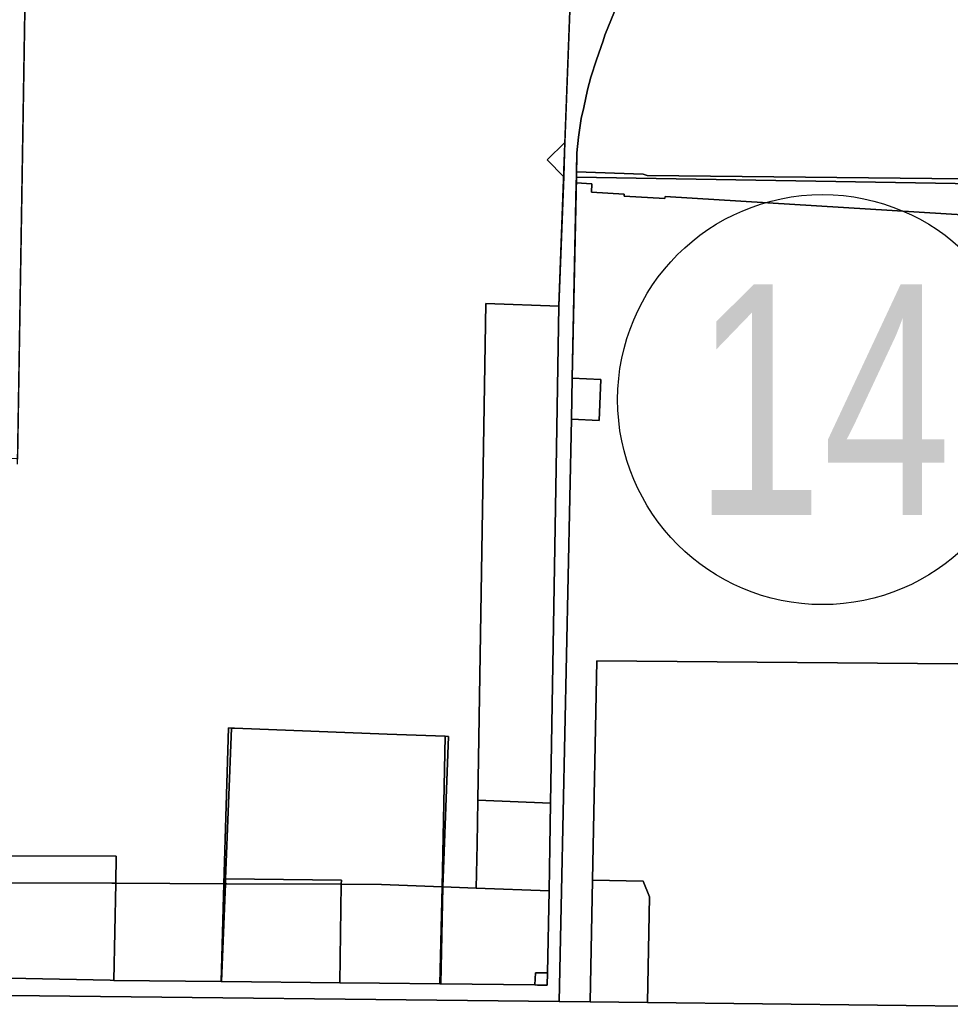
# Model space of a CAD drawing. Header units: feet. Extents: x 1267057 to 1687180, y 137439 to 673336.
# Tile 23 of 159: x 1273467 to 1275738, y 291486 to 293887. Entities that reach past the tile are written whole.
import ezdxf
from ezdxf.enums import TextEntityAlignment as Align

# ---------------------------------------------------------------- set-up
doc = ezdxf.new("R2010")
doc.units = ezdxf.units.FT
doc.header["$MEASUREMENT"] = 0
doc.layers.add('County_Land_Parcels_IDHS_', color=247, linetype='Continuous')
doc.layers.add('SHEET', color=4, linetype='Continuous')
doc.styles.get("Standard").update_dxf_attribs({"font": 'font31.shx'})

msp = doc.modelspace()

# ---------------------------------------------------------------- linework, layer by layer
at = {"layer": 'County_Land_Parcels_IDHS_'}
for points in [[(1273461.4, 292815.7), (1273460.3, 292816.2), (1272141.4, 292829.8), (1272162.9, 294150.1), (1273482.8, 294135.7), (1273482.4, 294110.4), (1273461.4, 292815.7)], [(1274794.3, 293504.4), (1274754.4, 293545.8), (1274797.5, 293588.1), (1274796.6, 293563.8), (1274794.3, 293504.4)], [(1275847.1, 293498.4), (1275847.2, 293486.5), (1274825.4, 293503.4), (1274825.6, 293515.9), (1274988.3, 293510.9), (1274997.7, 293507.1), (1275847.1, 293498.4), (1275847.1, 293498.4)], [(1275847.5, 293432.6), (1275853.8, 292315.7), (1274875.3, 292324), (1274864.8, 291789.1), (1274859, 291491.7), (1274783.2, 291492.5), (1274788.9, 291761.6), (1274813, 292912.9), (1274881.2, 292910.2), (1274885, 293010.1), (1274815.1, 293012.8), (1274825.1, 293489.5), (1274863.1, 293487.1), (1274862.4, 293467.1), (1274941.8, 293462.2), (1274941.5, 293457.3), (1275041.3, 293451.1), (1275041.6, 293456.1), (1275846.5, 293406.6), (1275847.5, 293432.6)], [(1275847.5, 293432.6), (1275846.5, 293406.6), (1275041.6, 293456.1), (1275041.3, 293451.1), (1274941.5, 293457.3), (1274941.8, 293462.2), (1274862.4, 293467.1), (1274863.1, 293487.1), (1274825.1, 293489.5), (1274825.4, 293503.4), (1275847.2, 293486.5), (1275847.5, 293432.6)], [(1274762.4, 291976.7), (1274584.5, 291983.6), (1274597.8, 292793.3), (1274597.8, 292794.1), (1274597.8, 292795), (1274604.4, 293195.1), (1274782.2, 293188.3), (1274775.8, 292793.7), (1274762.4, 291976.7)], [(1274813, 292912.9), (1274815.1, 293012.8), (1274885, 293010.1), (1274881.2, 292910.2), (1274813, 292912.9)], [(1275851, 292138.4), (1275848.7, 291986.7), (1275847.5, 291911.7), (1275846.4, 291839.7), (1275845.2, 291767.7), (1275844.1, 291695.7), (1275840.7, 291480.8), (1274998.9, 291490.1), (1275004, 291748.3), (1274988, 291786.6), (1274864.8, 291789.1), (1274875.3, 292324), (1275853.8, 292315.7), (1275851, 292138.4)], [(1273969.2, 291791.8), (1273968.8, 291780.1), (1273965.3, 291780.1), (1273976.1, 292160.1), (1273983.4, 292159.8), (1273969.2, 291791.8)], [(1274497.4, 291772.8), (1274349.7, 291778.5), (1274251.6, 291778.9), (1274251.8, 291788.9), (1273969.2, 291791.8), (1273983.4, 292159.8), (1273990.8, 292159.5), (1274363.8, 292145.2), (1274505.2, 292139.8), (1274497.4, 291772.8)], [(1274499.6, 291772.7), (1274497.4, 291772.8), (1274505.2, 292139.8), (1274513.6, 292139.4), (1274499.6, 291772.7)], [(1274758.9, 291762.7), (1274581, 291769.6), (1274582.8, 291876.6), (1274584.5, 291983.6), (1274762.4, 291976.7), (1274760.6, 291869.7), (1274758.9, 291762.7)], [(1273701.6, 291781.2), (1273691.6, 291781.3), (1273444.6, 291782.3), (1273445.7, 291848.3), (1273702.6, 291847.2), (1273701.6, 291781.2)], [(1273696.4, 291544.5), (1273687.8, 291544.6), (1273440.8, 291550.2), (1273443.7, 291723.4), (1273444.6, 291782.3), (1273691.6, 291781.3), (1273701.6, 291781.2), (1273696.4, 291544.5)], [(1273958.5, 291541.6), (1273696.4, 291544.5), (1273701.6, 291781.2), (1273965.3, 291780.1), (1273958.5, 291541.6)], [(1273959.6, 291541.6), (1273958.5, 291541.6), (1273965.3, 291780.1), (1273968.8, 291780.1), (1273959.6, 291541.6)], [(1274247.7, 291538.4), (1273960.8, 291541.6), (1273959.6, 291541.6), (1273968.8, 291780.1), (1273972.3, 291780.1), (1274251.6, 291778.9), (1274247.7, 291538.4)], [(1274251.6, 291778.9), (1273972.3, 291780.1), (1273968.8, 291780.1), (1273969.2, 291791.8), (1274251.8, 291788.9), (1274251.6, 291778.9)], [(1274998.9, 291490.1), (1274859, 291491.7), (1274864.8, 291789.1), (1274988, 291786.6), (1275004, 291748.3), (1274998.9, 291490.1)], [(1274492.4, 291535.7), (1274344.7, 291537.4), (1274247.7, 291538.4), (1274251.6, 291778.9), (1274349.7, 291778.5), (1274497.4, 291772.8), (1274492.4, 291535.7)], [(1274494.7, 291535.7), (1274492.4, 291535.7), (1274497.4, 291772.8), (1274499.6, 291772.7), (1274494.7, 291535.7)], [(1274754.7, 291562.8), (1274725.2, 291563.1), (1274724.1, 291533.2), (1274494.7, 291535.7), (1274499.6, 291772.7), (1274581, 291769.6), (1274758.9, 291762.7), (1274754.7, 291562.8)], [(1274724.1, 291533.2), (1274725.2, 291563.1), (1274754.7, 291562.8), (1274754.1, 291532.8), (1274730.5, 291533.1), (1274724.1, 291533.2)]]:
    msp.add_lwpolyline(points, close=True, dxfattribs=at)
for points in [[(1273440.8, 291550.2), (1273687.8, 291544.6), (1273696.4, 291544.5), (1273958.5, 291541.6), (1273959.6, 291541.6), (1273960.8, 291541.6), (1274247.7, 291538.4), (1274344.7, 291537.4), (1274492.4, 291535.7), (1274494.7, 291535.7), (1274724.1, 291533.2), (1274730.5, 291533.1), (1274754.1, 291532.8), (1274754.7, 291562.8), (1274758.9, 291762.7), (1274760.6, 291869.7), (1274762.4, 291976.7), (1274775.8, 292793.7), (1274782.2, 293188.3), (1274782.2, 293189.1), (1274796.6, 293563.8), (1274817.5, 294124.8)], [(1274817.5, 294124.8), (1274797.5, 293588.1), (1274797.5, 293588.1), (1274754.4, 293545.8), (1274794.3, 293504.4), (1274782.2, 293189.1), (1274782.2, 293188.3), (1274604.4, 293195.1), (1274597.8, 292795), (1274597.8, 292794.1), (1274597.8, 292793.3), (1274584.5, 291983.6), (1274582.8, 291876.6), (1274581, 291769.6), (1274499.6, 291772.7), (1274513.6, 292139.4), (1274505.2, 292139.8), (1274363.8, 292145.2), (1273990.8, 292159.5), (1273983.4, 292159.8), (1273976.1, 292160.1), (1273965.3, 291780.1), (1273701.6, 291781.2), (1273702.6, 291847.2), (1273445.7, 291848.3)], [(1273461.2, 292803.2), (1273482.4, 294110.4)], [(1277423.8, 294004), (1277420.9, 293785.4), (1276771.2, 293812.1), (1276124.3, 293818.7), (1275845.3, 293821.5), (1275847.1, 293498.4), (1275847.1, 293498.4), (1275847.1, 293498.4), (1274997.7, 293507.1), (1274988.3, 293510.9), (1274825.6, 293515.9), (1274826.6, 293562.7), (1274830.3, 293601.1), (1274836.6, 293646), (1274843.8, 293673.3), (1274852.3, 293715.9), (1274860.5, 293747.5), (1274874.4, 293789.8), (1274890.5, 293836.1), (1274895.1, 293849.5), (1274918, 293907.6)], [(1274918, 293907.6), (1274895.1, 293849.5), (1274890.5, 293836.1), (1274874.4, 293789.8), (1274860.5, 293747.5), (1274852.3, 293715.9), (1274843.8, 293673.3), (1274836.6, 293646), (1274830.3, 293601.1), (1274826.6, 293562.7), (1274825.4, 293503.4), (1274825.4, 293503.4), (1274815.1, 293012.8), (1274813, 292912.9), (1274788.9, 291761.6), (1274783.2, 291492.5), (1273440.1, 291507.4)], [(1273438.4, 288867.5), (1273440.1, 291507.4), (1274783.2, 291492.5), (1274859, 291491.7), (1274998.9, 291490.1), (1275840.7, 291480.8), (1276016.2, 291478.8), (1276085.6, 291478.1), (1276086.3, 291478.1), (1276086.3, 291478.1), (1276119.2, 291477.7), (1276490.4, 291473.6), (1277137.5, 291466.4), (1277153, 291466.2), (1277258, 291465.1), (1277390, 291463.6), (1277409.1, 291463.4), (1278732.4, 291448.7), (1278671.8, 286212.5)]]:
    msp.add_lwpolyline(points, dxfattribs=at)
at = {"layer": 'SHEET'}
msp.add_circle((1275425.9, 292960.8), 500, dxfattribs=at)

# ---------------------------------------------------------------- texts
at = {"layer": 'SHEET', "width": 0.75}
msp.add_text('14', height=562.5, dxfattribs=at).set_placement((1275425.9, 292960.8), align=Align.MIDDLE_CENTER)

doc.saveas('drawing.dxf')
